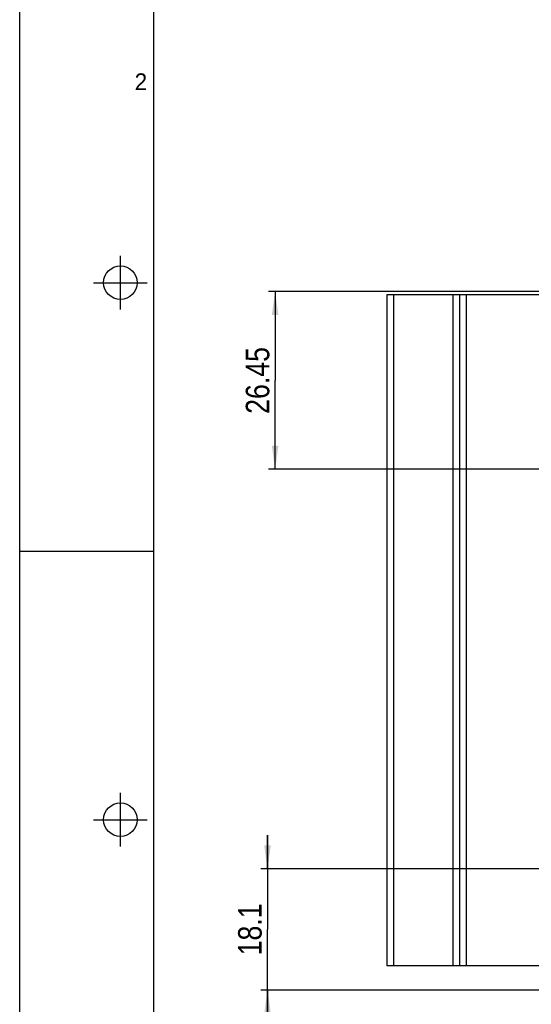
# Model space of a CAD drawing. Header units: millimetres. Extents: x 0 to 594, y 0 to 420.
# Tile 2 of 117: x 0 to 76, y 81 to 228. Entities that reach past the tile are written whole.
import ezdxf

# ---------------------------------------------------------------- set-up
doc = ezdxf.new("R2010")
doc.units = ezdxf.units.MM
doc.header["$LTSCALE"] = 32.67
doc.layers.get('0').update_dxf_attribs({"linetype": 'CONTINUOUS'})
doc.layers.add('3_ALL_AXES', color=7, linetype='CONTINUOUS')
doc.styles.get("Standard").update_dxf_attribs({"font": 'txt', "width": 0.85})
doc.styles.add('TEXTSTYLE_2', font='trium.ttf')
doc.dimstyles.new('DIMSTYLE_2', dxfattribs={"dimtxt": 3.5, "dimasz": 3.5, "dimexe": 1, "dimexo": 0.5, "dimgap": 0.875, "dimtad": 1, "dimdec": 1, "dimdsep": 46, "dimtxsty": 'STANDARD', "dimblk": '_FILLED', "dimblk1": '_FILLED', "dimblk2": '_FILLED', "dimcen": 0.09, "dimadec": 4, "dimazin": 2, "dimtp": 0.1, "dimtm": 0.1, "dimtfac": 1, "dimtdec": 1, "dimtofl": 0, "dimtmove": 0, "dimatfit": 3, "dimldrblk": '_FILLED', "dimfxl": 1, "dimtolj": 1, "dimarcsym": 0})
doc.dimstyles.new('DIMSTYLE_5', dxfattribs={"dimtxt": 3.5, "dimasz": 3.5, "dimexe": 1, "dimexo": 0.5, "dimgap": 0.875, "dimtad": 1, "dimdec": 4, "dimdsep": 46, "dimtxsty": 'STANDARD', "dimblk": '_FILLED', "dimblk1": '_FILLED', "dimblk2": '_FILLED', "dimcen": 0.09, "dimadec": 4, "dimazin": 2, "dimtp": 0.1, "dimtm": 0.1, "dimtfac": 1, "dimtdec": 4, "dimtofl": 0, "dimtmove": 0, "dimatfit": 3, "dimldrblk": '_FILLED', "dimfxl": 1, "dimtolj": 1, "dimarcsym": 0})

# ---------------------------------------------------------------- blocks, each defined once
blk = doc.blocks.new('_FILLED')
at = {"color": 0, "linetype": 'BYBLOCK'}
blk.add_solid([(0, 0), (-1, 0.143), (-1, -0.143)], dxfattribs=at)
blk = doc.blocks.new('*D1')
at = {"color": 2, "linetype": 'CONTINUOUS'}
for p, q in [((36.92, 101.19), (36.92, 106.19)), ((36.92, 106.19), (36.92, 92.16)), ((97.5, 101.19), (35.92, 101.19)), ((36.92, 78.13), (36.92, 92.16)), ((89.15, 83.13), (35.92, 83.13)), ((36.92, 83.13), (36.92, 78.13))]:
    blk.add_line(p, q, dxfattribs=at)
at = {"color": 2, "linetype": 'CONTINUOUS', "xscale": 3.5, "yscale": 3.5, "zscale": 3.5}
for p, rotation in [((36.92, 101.19), 270), ((36.92, 83.13), 90)]:
    blk.add_blockref('_FILLED', p, dxfattribs=dict(at, rotation=rotation))
at = {"color": 2, "linetype": 'CONTINUOUS', "insert": (32.54, 92.16), "char_height": 3.5, "width": 13.125, "attachment_point": 2, "rotation": 90, "line_spacing_factor": 0.9}
blk.add_mtext('18.1', dxfattribs=at)
blk = doc.blocks.new('*D4')
at = {"color": 2, "linetype": 'CONTINUOUS'}
for p, q in [((89.34, 187.17), (37.05, 187.17)), ((38.05, 187.17), (38.05, 173.94)), ((38.05, 160.72), (38.05, 173.94)), ((117.5, 160.72), (37.05, 160.72))]:
    blk.add_line(p, q, dxfattribs=at)
at = {"color": 2, "linetype": 'CONTINUOUS', "xscale": 3.5, "yscale": 3.5, "zscale": 3.5}
for p, rotation in [((38.05, 187.17), 90), ((38.05, 160.72), 270)]:
    blk.add_blockref('_FILLED', p, dxfattribs=dict(at, rotation=rotation))
at = {"color": 2, "linetype": 'CONTINUOUS', "insert": (33.68, 173.94), "char_height": 3.5, "width": 19.125, "attachment_point": 2, "rotation": 90, "line_spacing_factor": 0.9}
blk.add_mtext('26.45', dxfattribs=at)

msp = doc.modelspace()

# ---------------------------------------------------------------- linework, layer by layer
at = {"color": 2, "linetype": 'CONTINUOUS'}
for p, q in [((0, 0), (0, 420)), ((15, 184.5), (15, 192.5)), ((11, 188.5), (19, 188.5)), ((0, 148.5), (20, 148.5)), ((15, 104.5), (15, 112.5)), ((11, 108.5), (19, 108.5))]:
    msp.add_line(p, q, dxfattribs=at)
at = {"color": 7, "linetype": 'CONTINUOUS'}
msp.add_line((20, 10), (20, 410), dxfattribs=at)
for centre in [(15, 188.5), (15, 108.5)]:
    msp.add_circle(centre, 2.50062, dxfattribs=at)
at = {"layer": '3_ALL_AXES', "color": 7, "linetype": 'CONTINUOUS'}
for p, q in [((54.69873, 186.71652), (54.69873, 86.71652)), ((88.55878, 186.71652), (54.69873, 186.71652)), ((65.49873, 186.71652), (65.49873, 86.71652)), ((88.01451, 86.71652), (54.69873, 86.71652))]:
    msp.add_line(p, q, dxfattribs=at)
at = {"layer": '3_ALL_AXES', "color": 9, "linetype": 'CONTINUOUS'}
for p, q in [((55.69873, 186.71652), (55.69873, 86.71652)), ((64.49873, 186.71652), (64.49873, 86.71652)), ((66.49873, 186.71652), (66.49873, 86.71652))]:
    msp.add_line(p, q, dxfattribs=at)

# ---------------------------------------------------------------- texts
at = {"color": 2, "linetype": 'CONTINUOUS', "insert": (18.05899, 219.68357), "char_height": 2.5, "width": 1.9166667, "attachment_point": 2, "line_spacing_factor": 0.9, "style": 'TEXTSTYLE_2'}
msp.add_mtext('2', dxfattribs=at)

# ---------------------------------------------------------------- dimensions: what is measured, and where the dimension line sits
at = {"color": 2, "linetype": 'CONTINUOUS'}
for base, p1, p2, angle, dimstyle, picture, middle in [((38.052, 160.71652), (89.84079, 187.16652), (117.99873, 160.71652), 270, 'DIMSTYLE_5', '*D4', (38.052, 173.44152)), ((36.91524, 101.18581), (89.64882, 83.12932), (97.99873, 101.18581), 90, 'DIMSTYLE_2', '*D1', (36.91524, 91.65757))]:
    dim = msp.add_linear_dim(base=base, p1=p1, p2=p2, angle=angle, dimstyle=dimstyle, dxfattribs=at)
    dim.commit()
    dim.dimension.update_dxf_attribs({"geometry": picture, "text_midpoint": middle, "dimtype": 160})

doc.saveas('drawing.dxf')
